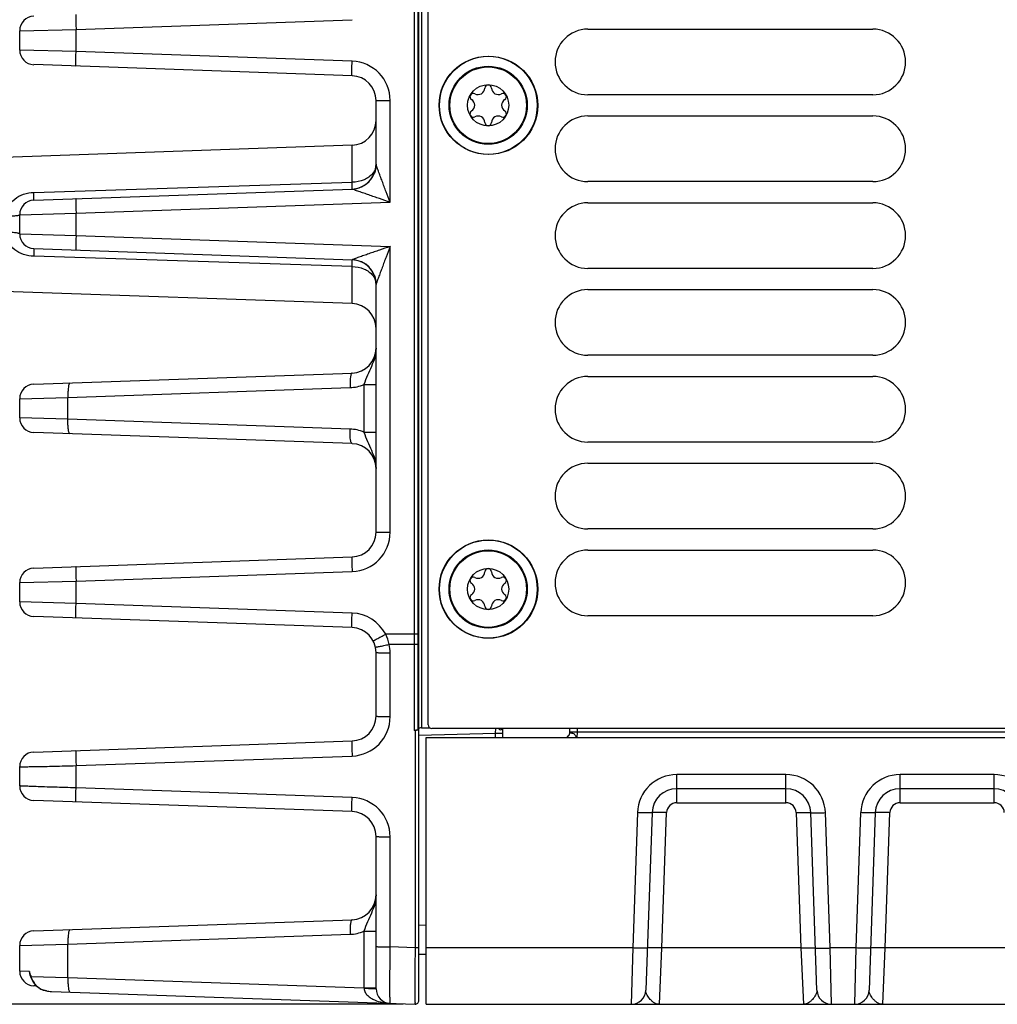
# Model space of a CAD drawing. Header units: inches. Extents: x 0 to 34, y 0 to 22.
# Tile 79 of 145: x 11.3 to 14, y 8.2 to 10.8. Entities that reach past the tile are written whole.
import ezdxf

# ---------------------------------------------------------------- set-up
doc = ezdxf.new("R2010")
doc.units = ezdxf.units.IN
doc.header["$LTSCALE"] = 1.87
doc.header["$MEASUREMENT"] = 0
doc.layers.get('0').update_dxf_attribs({"linetype": 'CONTINUOUS'})
for name, color, linetype in [('02___PRT_ALL_AXES', 7, 'CONTINUOUS'), ('COSMETIC', 7, 'CONTINUOUS'), ('DIMENSIONS', 7, 'CONTINUOUS')]:
    doc.layers.add(name, color=color, linetype=linetype)
doc.styles.get("Standard").update_dxf_attribs({"font": 'txt', "width": 0.8})
doc.dimstyles.new('DIMSTYLE_1', dxfattribs={"dimtxt": 0.125, "dimasz": 0.18, "dimexe": 0.125, "dimexo": 0.0625, "dimgap": 0.0625, "dimtad": 0, "dimtih": 1, "dimtoh": 1, "dimzin": 4, "dimdsep": 46, "dimtxsty": 'STANDARD', "dimblk": '_FILLED', "dimblk1": '_FILLED', "dimblk2": '_FILLED', "dimcen": 0.09, "dimadec": 0, "dimazin": 0, "dimtp": 0.001, "dimtm": 0.001, "dimtfac": 1, "dimtofl": 0, "dimtmove": 0, "dimatfit": 3, "dimldrblk": '_FILLED', "dimfxl": 1, "dimtolj": 1, "dimtzin": 4, "dimarcsym": 0})

# ---------------------------------------------------------------- blocks, each defined once
blk = doc.blocks.new('_FILLED')
at = {"color": 0, "linetype": 'BYBLOCK'}
blk.add_solid([(0, 0), (-1, 0.174), (-1, -0.174)], dxfattribs=at)
blk = doc.blocks.new('*D2')
at = {"layer": 'DIMENSIONS', "color": 2, "linetype": 'CONTINUOUS'}
for p, q in [((12.7059, 12.9534), (25.8588, 12.9534)), ((25.7338, 12.9534), (25.7338, 10.7854)), ((25.7338, 8.1799), (25.7338, 10.5354)), ((24.1637, 8.1799), (25.8588, 8.1799))]:
    blk.add_line(p, q, dxfattribs=at)
at = {"layer": 'DIMENSIONS', "color": 2, "linetype": 'CONTINUOUS', "xscale": 0.18, "yscale": 0.18, "zscale": 0.18}
for p, rotation in [((25.7338, 12.9534), 90), ((25.7338, 8.1799), 270)]:
    blk.add_blockref('_FILLED', p, dxfattribs=dict(at, rotation=rotation))
at = {"layer": 'DIMENSIONS', "color": 2, "linetype": 'CONTINUOUS', "insert": (25.7338, 10.7229), "char_height": 0.125, "width": 1.225, "attachment_point": 2, "line_spacing_factor": 0.9}
blk.add_mtext('4.77{\\Ftxt.shx;\\W1.000000;\\H0.125000; }[121.2]', dxfattribs=at)
blk = doc.blocks.new('*D4')
at = {"layer": 'DIMENSIONS', "color": 2, "linetype": 'CONTINUOUS'}
for p, q in [((12.1689, 12.4784), (10.412, 12.4784)), ((10.537, 12.4784), (10.537, 10.5479)), ((10.537, 8.1799), (10.537, 10.2979)), ((12.3824, 8.1799), (10.412, 8.1799))]:
    blk.add_line(p, q, dxfattribs=at)
at = {"layer": 'DIMENSIONS', "color": 2, "linetype": 'CONTINUOUS', "xscale": 0.18, "yscale": 0.18, "zscale": 0.18}
for p, rotation in [((10.537, 12.4784), 90), ((10.537, 8.1799), 270)]:
    blk.add_blockref('_FILLED', p, dxfattribs=dict(at, rotation=rotation))
at = {"layer": 'DIMENSIONS', "color": 2, "linetype": 'CONTINUOUS', "insert": (10.537, 10.4854), "char_height": 0.125, "width": 1.225, "attachment_point": 2, "line_spacing_factor": 0.9}
blk.add_mtext('4.30{\\Ftxt.shx;\\W1.000000;\\H0.125000; }[109.2]', dxfattribs=at)

msp = doc.modelspace()

# ---------------------------------------------------------------- linework, layer by layer
at = {"color": 7, "linetype": 'CONTINUOUS'}
for p, q in [((12.45, 8.9335), (12.45, 12.3865)), ((12.4119, 12.0035), (12.4119, 9.1779)), ((12.4221, 12.0027), (12.4221, 9.1779)), ((12.4238, 11.5401), (12.4238, 8.9244)), ((12.4317, 11.5401), (12.4317, 8.9253)), ((11.501, 10.8091), (12.2451, 10.8351)), ((11.349, 10.8052), (11.501, 10.8091)), ((11.501, 10.7493), (11.501, 10.8091)), ((11.349, 10.7532), (11.349, 10.8052)), ((11.501, 10.7493), (11.349, 10.7532)), ((12.2451, 10.7233), (11.501, 10.7493)), ((12.2451, 10.6839), (11.387, 10.7139)), ((12.3096, 10.4452), (12.3096, 10.617)), ((12.3096, 10.617), (12.3476, 10.617)), ((12.3476, 10.3426), (12.3476, 10.617)), ((12.2451, 10.4966), (11.306, 10.4638)), ((12.2451, 10.3968), (12.2451, 10.4966)), ((12.3096, 10.4452), (12.3096, 10.4452)), ((11.387, 10.3693), (12.2451, 10.3968)), ((11.387, 10.3484), (12.2451, 10.3784)), ((11.501, 10.3131), (12.3476, 10.3426)), ((11.349, 10.3091), (11.501, 10.3131)), ((11.349, 10.2572), (11.349, 10.3091)), ((11.501, 10.2532), (11.501, 10.3131)), ((11.349, 10.2572), (11.501, 10.2532)), ((11.501, 10.2532), (12.3476, 10.2236)), ((12.3476, 9.4532), (12.3476, 10.2236)), ((11.387, 10.2178), (12.2451, 10.1879)), ((12.2451, 10.1695), (11.387, 10.197)), ((12.2451, 10.0697), (12.2451, 10.1695)), ((12.3096, 9.4532), (12.3096, 10.121)), ((12.2451, 10.0697), (11.306, 10.1025)), ((11.387, 9.8524), (12.2451, 9.8823)), ((12.2771, 9.8513), (12.2771, 9.7229)), ((12.2771, 9.8512), (12.3096, 9.8512)), ((11.4792, 9.8164), (12.2396, 9.843)), ((11.349, 9.813), (11.4792, 9.8164)), ((11.349, 9.7611), (11.349, 9.813)), ((11.4792, 9.7577), (11.4792, 9.8164)), ((11.4792, 9.7577), (11.349, 9.7611)), ((12.2396, 9.7311), (11.4792, 9.7577)), ((12.2451, 9.6918), (11.387, 9.7218)), ((12.2771, 9.7229), (12.3096, 9.7229)), ((12.3096, 9.4532), (12.3476, 9.4532)), ((11.387, 9.3563), (12.2451, 9.3863)), ((11.501, 9.3209), (12.2451, 9.3469)), ((11.349, 9.317), (11.501, 9.3209)), ((11.501, 9.2611), (11.501, 9.3209)), ((11.349, 9.265), (11.349, 9.317)), ((11.501, 9.2611), (11.349, 9.265)), ((12.2451, 9.2351), (11.501, 9.2611)), ((12.2451, 9.1957), (11.387, 9.2257)), ((12.4221, 9.1779), (12.3356, 9.178)), ((12.4119, 9.1779), (12.412, 9.1505)), ((12.4221, 9.1779), (12.4221, 9.1508)), ((12.412, 9.1505), (12.3451, 9.1505)), ((12.412, 9.1505), (12.4122, 8.9187)), ((12.4221, 9.1508), (12.4224, 8.9195)), ((12.3096, 8.9571), (12.3096, 9.1289)), ((12.3476, 8.9557), (12.3476, 9.1275)), ((12.4226, 8.9202), (12.4233, 8.9226)), ((12.4233, 8.9227), (12.4248, 8.9227)), ((12.4237, 8.9234), (12.4238, 8.9242)), ((12.424, 8.9245), (12.4238, 8.9244)), ((12.4238, 8.9244), (12.4238, 8.9242)), ((12.4248, 8.1901), (12.4248, 8.9227)), ((12.4317, 8.9253), (12.4538, 8.9259)), ((15.27, 8.9235), (12.46, 8.9235)), ((12.632, 8.9109), (12.6322, 8.9236)), ((12.6512, 8.8992), (12.6512, 8.9235)), ((12.8316, 8.9112), (12.8318, 8.9235)), ((12.8515, 8.9235), (12.8513, 8.9137)), ((12.4146, 8.9187), (12.4122, 8.9187)), ((12.4146, 8.9187), (12.4146, 8.3322)), ((12.4248, 8.9054), (12.632, 8.9109)), ((12.4449, 8.1799), (12.4449, 8.8992)), ((12.4449, 8.8992), (24.2228, 8.8992)), ((12.632, 8.8992), (12.632, 8.9109)), ((12.632, 8.9109), (12.6512, 8.9109)), ((12.8316, 8.9123), (12.8317, 8.9126)), ((12.8318, 8.9138), (12.8317, 8.9137)), ((12.8317, 8.9126), (12.8319, 8.9132)), ((12.8513, 8.9137), (12.8507, 8.8992)), ((14.9378, 8.9137), (12.8513, 8.9137)), ((11.387, 8.8602), (12.2451, 8.8902)), ((11.501, 8.8235), (12.2451, 8.8495)), ((11.349, 8.769), (11.349, 8.8209)), ((11.501, 8.7636), (11.501, 8.8235)), ((13.1204, 8.7234), (13.1204, 8.7994)), ((13.4145, 8.7994), (13.1204, 8.7994)), ((13.4145, 8.7234), (13.4145, 8.7994)), ((13.7222, 8.7234), (13.7222, 8.7994)), ((13.9755, 8.7994), (13.7222, 8.7994)), ((13.9755, 8.7234), (13.9755, 8.7994)), ((12.2451, 8.7376), (11.501, 8.7636)), ((13.4145, 8.7614), (13.1204, 8.7614)), ((13.9755, 8.7614), (13.7222, 8.7614)), ((12.2451, 8.6997), (11.387, 8.7296)), ((13.1204, 8.7234), (13.4145, 8.7234)), ((13.7222, 8.7234), (13.9755, 8.7234)), ((13.0142, 8.6968), (13.0014, 8.3319)), ((13.0535, 8.6968), (13.0368, 8.2179)), ((13.0801, 8.3319), (13.0929, 8.6968)), ((13.442, 8.6968), (13.4548, 8.3319)), ((13.4981, 8.2179), (13.4814, 8.6968)), ((13.5335, 8.3319), (13.5207, 8.6968)), ((13.6159, 8.6968), (13.6032, 8.3319)), ((13.6553, 8.6968), (13.6386, 8.2179)), ((13.6819, 8.3319), (13.6946, 8.6968)), ((12.3096, 8.222), (12.3096, 8.6328)), ((12.3476, 8.3345), (12.3476, 8.6314)), ((11.387, 8.3781), (12.2451, 8.4081)), ((12.4248, 8.3936), (12.4449, 8.3941)), ((11.4792, 8.3422), (12.2396, 8.3687)), ((12.2771, 8.377), (12.2771, 8.2242)), ((12.2771, 8.377), (12.3096, 8.377)), ((11.349, 8.3388), (11.4792, 8.3422)), ((11.349, 8.2693), (11.349, 8.3388)), ((11.4792, 8.2521), (11.4792, 8.3422)), ((12.4146, 8.3322), (12.3476, 8.3345)), ((12.4248, 8.3149), (12.4449, 8.3154)), ((13.0014, 8.3319), (12.4449, 8.3319)), ((13.0014, 8.3319), (12.9974, 8.1799)), ((13.0735, 8.1799), (13.0801, 8.3319)), ((13.4548, 8.3319), (13.0801, 8.3319)), ((13.4548, 8.3319), (13.4614, 8.1799)), ((13.6032, 8.3319), (13.5335, 8.3319)), ((13.5375, 8.1799), (13.5335, 8.3319)), ((13.6032, 8.3319), (13.5992, 8.1799)), ((13.6753, 8.1799), (13.6819, 8.3319)), ((14.0158, 8.3319), (13.6819, 8.3319)), ((11.375, 8.2686), (11.349, 8.2693)), ((11.3781, 8.2585), (11.3764, 8.2636)), ((11.3775, 8.2577), (11.3783, 8.2554)), ((11.3775, 8.2577), (11.3775, 8.2577)), ((11.3783, 8.2554), (11.379, 8.2534)), ((11.3793, 8.2554), (11.379, 8.256)), ((11.379, 8.2534), (11.3791, 8.2542)), ((11.379, 8.2534), (11.3808, 8.2488)), ((11.3791, 8.2542), (11.3795, 8.2547)), ((11.3795, 8.2547), (11.3793, 8.2554)), ((11.3795, 8.2547), (11.4792, 8.2521)), ((11.4792, 8.2521), (12.2771, 8.2242)), ((11.3937, 8.2297), (11.387, 8.2299)), ((11.3928, 8.2305), (11.3958, 8.2277)), ((11.3938, 8.2297), (11.3958, 8.2277)), ((11.3958, 8.2277), (11.3962, 8.2281)), ((11.3958, 8.2277), (11.3992, 8.2251)), ((11.412, 8.2185), (11.4272, 8.215)), ((11.4272, 8.215), (11.4343, 8.2145)), ((11.4343, 8.2145), (12.4146, 8.1803)), ((12.2771, 8.2242), (12.3096, 8.2242)), ((12.4449, 8.1799), (14.3256, 8.1799))]:
    msp.add_line(p, q, dxfattribs=at)
for points in [[(12.8316, 8.9123), (12.8315, 8.9104), (12.8294, 8.9051), (12.825, 8.901)], [(11.3808, 8.2488), (11.3854, 8.2398), (11.3928, 8.2305)], [(11.3958, 8.2277), (11.3992, 8.2251), (11.412, 8.2185)]]:
    msp.add_lwpolyline(points, dxfattribs=at)
for centre, radius in [((12.613, 10.604), 0.1325), ((12.6118, 10.6043), 0.1053), ((12.6118, 10.6043), 0.1033), ((12.6118, 10.6043), 0.0555), ((12.613, 9.2995), 0.1325), ((12.6118, 9.2998), 0.1053), ((12.6118, 9.2998), 0.1033), ((12.6118, 9.2998), 0.0555)]:
    msp.add_circle(centre, radius, dxfattribs=at)
for centre, radius, start, end in [((11.3884, 10.8052), 0.0394, 92.0019, 180.0001), ((11.3884, 10.7532), 0.0394, 180, 268), ((12.2413, 10.617), 0.1063, 0.0015, 87.9985), ((12.2427, 10.617), 0.0669, 0.0013, 88.0004), ((12.5847, 10.6513), 0.0181, 241.6303, 358.3697), ((12.6118, 10.6505), 0.00906, 1.6303, 178.3697), ((12.639, 10.6513), 0.0181, 181.6303, 298.3697), ((12.5718, 10.6274), 0.00906, 61.6303, 238.3697), ((12.6519, 10.6274), 0.00906, 301.6303, 118.3697), ((12.5575, 10.6043), 0.0181, 301.6303, 58.3697), ((12.6661, 10.6043), 0.0181, 121.6303, 238.3697), ((12.5718, 10.5812), 0.00906, 121.6303, 298.3697), ((12.5847, 10.5573), 0.0181, 1.6303, 118.3697), ((12.639, 10.5573), 0.0181, 61.6303, 178.3697), ((12.6519, 10.5812), 0.00906, 241.6303, 58.3697), ((12.2427, 10.5635), 0.0669, 272, 360), ((12.6118, 10.558), 0.00906, 181.6303, 358.3697), ((12.2427, 10.4453), 0.0669, 272, 360), ((12.2427, 10.4453), 0.0669, 272.0564, 338.6325), ((11.3884, 10.3091), 0.0394, 92.0019, 180.0001), ((11.3884, 10.2572), 0.0394, 180.0152, 267.9867), ((12.2427, 10.121), 0.0669, 360, 88), ((12.2427, 10.121), 0.0669, 20.9126, 87.9437), ((12.2427, 10.0028), 0.0669, 0, 88), ((12.2427, 9.9492), 0.0669, 271.9976, 359.999), ((11.3884, 9.813), 0.0394, 92, 180), ((11.3884, 9.7611), 0.0394, 180, 268), ((12.2427, 9.6249), 0.0669, 0.0039, 88.0024), ((12.2413, 9.4532), 0.1063, 272.0015, 359.9985), ((12.2427, 9.4532), 0.0669, 271.9996, 359.9987), ((11.3884, 9.317), 0.0394, 92, 180), ((12.5847, 9.3468), 0.0181, 241.6303, 358.3697), ((12.6118, 9.346), 0.00906, 1.6303, 178.3697), ((12.639, 9.3468), 0.0181, 181.6303, 298.3697), ((12.5718, 9.3229), 0.00906, 61.6303, 238.3697), ((12.6519, 9.3229), 0.00906, 301.6303, 118.3697), ((12.5575, 9.2998), 0.0181, 301.6303, 58.3697), ((12.6661, 9.2998), 0.0181, 121.6303, 238.3697), ((12.5718, 9.2767), 0.00906, 121.6303, 298.3697), ((12.5847, 9.2528), 0.0181, 1.6303, 118.3697), ((12.639, 9.2528), 0.0181, 61.6303, 178.3697), ((12.6519, 9.2767), 0.00906, 241.6303, 58.3697), ((11.3884, 9.265), 0.0394, 179.9999, 267.9981), ((12.6118, 9.2535), 0.00906, 181.6303, 358.3697), ((12.2413, 9.1288), 0.1063, 27.5153, 87.9959), ((12.2427, 9.1289), 0.0669, 0.0015, 88.0012), ((12.2316, 9.1266), 0.116, 11.8987, 26.2751), ((12.241, 9.1274), 0.1066, 0.0176, 12.4942), ((12.2427, 8.9571), 0.0669, 271.9996, 359.9987), ((12.2413, 8.9557), 0.1063, 272.0014, 359.9986), ((12.4538, 8.9209), 0.0303, 175.3363, 176.485), ((12.46, 8.9335), 0.01, 180, 270), ((12.8184, 8.9126), 0.0134, 297.8302, 307.6488), ((12.8182, 8.9129), 0.0137, 307.7094, 326.3695), ((11.3884, 8.8209), 0.0394, 92.0019, 180.0001), ((13.1204, 8.6931), 0.1063, 90.0032, 177.9968), ((13.4145, 8.6931), 0.1063, 2.0032, 89.9968), ((13.7222, 8.6931), 0.1063, 90.0032, 177.9968), ((13.9755, 8.6931), 0.1063, 2.0032, 89.9968), ((11.3884, 8.769), 0.0394, 180, 268), ((12.2413, 8.6314), 0.1063, 0.0015, 87.9985), ((13.1204, 8.6945), 0.0669, 89.9966, 177.9969), ((13.4145, 8.6945), 0.0669, 1.9968, 89.997), ((13.7222, 8.6945), 0.0669, 89.9966, 177.9969), ((13.9755, 8.6945), 0.0669, 2.0043, 90.0034), ((13.1204, 8.6959), 0.0276, 90.0137, 177.9863), ((13.4145, 8.6959), 0.0276, 2.0137, 89.9863), ((13.7222, 8.6959), 0.0276, 90.0137, 177.9863), ((13.9755, 8.6959), 0.0276, 2.0137, 89.9863), ((12.2427, 8.6328), 0.0669, 0.0013, 88.0004), ((12.2427, 8.475), 0.0669, 271.997, 360), ((11.3884, 8.3388), 0.0394, 92, 180), ((11.3884, 8.2693), 0.0394, 180, 268), ((11.4789, 8.2959), 0.1075, 194.713, 197.4988), ((11.7406, 8.3869), 0.3845, 199.4934, 199.8911), ((11.4106, 8.2695), 0.0358, 203.3634, 209.3311), ((11.4838, 8.2886), 0.1096, 198.0038, 198.5509), ((11.4346, 8.2703), 0.0571, 208.7365, 220.5229), ((11.4326, 8.2686), 0.0545, 220.5738, 228.0454), ((11.43, 8.2676), 0.0522, 239.0603, 246.6552), ((11.4321, 8.2725), 0.0574, 246.6193, 251.2744), ((11.4358, 8.2864), 0.0718, 258.4189, 262.4255), ((11.4364, 8.2908), 0.0763, 262.3984, 263.5578), ((11.4371, 8.2968), 0.0824, 263.6023, 268.0456), ((12.0468, 8.2165), 0.2304, 1.6509, 1.9338), ((12.349, 8.222), 0.0394, 180.0019, 268), ((12.9974, 8.2193), 0.0394, 270, 358), ((13.5375, 8.2193), 0.0394, 181.9998, 270.0001), ((13.5992, 8.2193), 0.0394, 270, 358), ((12.415, 8.1901), 0.00984, 268.0003, 359.9903)]:
    msp.add_arc(centre, radius, start, end, dxfattribs=at)
for points, knots in [([(11.501, 10.8485), (11.5009, 10.8485), (11.5008, 10.8481), (11.5007, 10.8476), (11.5006, 10.8466), (11.5005, 10.8447), (11.5005, 10.8414), (11.5004, 10.8366), (11.5005, 10.8307), (11.5006, 10.8214), (11.5008, 10.8141), (11.501, 10.8091)], [0, 0, 0, 0, 0.005911, 0.020689, 0.044676, 0.077779, 0.170232, 0.29432, 0.445489, 0.618082, 1, 1, 1, 1]), ([(11.501, 10.7099), (11.5009, 10.7099), (11.5008, 10.7103), (11.5007, 10.7108), (11.5006, 10.7118), (11.5005, 10.7137), (11.5005, 10.717), (11.5004, 10.7218), (11.5005, 10.7277), (11.5006, 10.737), (11.5008, 10.7442), (11.501, 10.7493)], [0, 0, 0, 0, 0.005911, 0.020689, 0.044676, 0.077779, 0.170232, 0.29432, 0.445489, 0.618082, 1, 1, 1, 1]), ([(12.2451, 10.6839), (12.245, 10.6839), (12.2449, 10.6843), (12.2448, 10.6848), (12.2447, 10.6858), (12.2446, 10.6877), (12.2445, 10.691), (12.2445, 10.6958), (12.2445, 10.7017), (12.2447, 10.711), (12.2449, 10.7183), (12.2451, 10.7233)], [0, 0, 0, 0, 0.005911, 0.020689, 0.044676, 0.077779, 0.170232, 0.29432, 0.445489, 0.618082, 1, 1, 1, 1]), ([(12.3476, 10.3426), (12.344, 10.3521), (12.3386, 10.3664), (12.3314, 10.3853), (12.3262, 10.3993), (12.3219, 10.4108), (12.3185, 10.4198), (12.3162, 10.4262), (12.314, 10.4324), (12.3122, 10.4372), (12.3111, 10.4406), (12.3104, 10.4427), (12.3099, 10.4442), (12.3096, 10.445), (12.3096, 10.4452)], [0, 0, 0, 0, 0.279271, 0.417765, 0.554669, 0.688774, 0.754064, 0.817437, 0.877774, 0.93282, 0.956955, 0.977425, 0.992489, 1, 1, 1, 1]), ([(12.3009, 10.4208), (12.2949, 10.4132), (12.277, 10.401), (12.2561, 10.3971), (12.2451, 10.3968)], [0, 0, 0, 0, 0.467181, 1, 1, 1, 1]), ([(12.3074, 10.4326), (12.3071, 10.4315), (12.3054, 10.4274), (12.303, 10.4235), (12.3009, 10.4208)], [0, 0, 0, 0, 0.244996, 1, 1, 1, 1]), ([(12.2451, 10.3784), (12.2452, 10.3784), (12.2451, 10.379), (12.2453, 10.3798), (12.2452, 10.3814), (12.2453, 10.3835), (12.2452, 10.3862), (12.2452, 10.3906), (12.2451, 10.3942), (12.2451, 10.3968)], [0, 0, 0, 0, 0.017841, 0.06874, 0.152326, 0.267454, 0.412298, 0.584871, 1, 1, 1, 1]), ([(11.311, 10.3045), (11.311, 10.3135), (11.316, 10.3319), (11.3346, 10.3528), (11.3593, 10.3657), (11.3778, 10.369), (11.387, 10.3693)], [0, 0, 0, 0, 0.248904, 0.496098, 0.746237, 1, 1, 1, 1]), ([(11.387, 10.3484), (11.3871, 10.3484), (11.3871, 10.3492), (11.3873, 10.35), (11.3872, 10.3519), (11.3873, 10.3542), (11.3872, 10.3573), (11.3872, 10.3624), (11.3871, 10.3664), (11.387, 10.3693)], [0, 0, 0, 0, 0.018079, 0.069585, 0.15402, 0.270051, 0.415558, 0.588236, 1, 1, 1, 1]), ([(12.2451, 10.3784), (12.2451, 10.3784), (12.2451, 10.3784), (12.2451, 10.3784), (12.2451, 10.3784)], [0, 0, 0, 0, 0.514291, 1, 1, 1, 1]), ([(12.3476, 10.3426), (12.338, 10.3459), (12.3237, 10.3509), (12.3046, 10.3575), (12.2905, 10.3624), (12.2769, 10.3671), (12.2658, 10.371), (12.2575, 10.3739), (12.2521, 10.3758), (12.2481, 10.3773), (12.2458, 10.378), (12.2451, 10.3784)], [0, 0, 0, 0, 0.281032, 0.420163, 0.557507, 0.691803, 0.820302, 0.880358, 0.934914, 0.978716, 1, 1, 1, 1]), ([(11.501, 10.3524), (11.5009, 10.3524), (11.5008, 10.3521), (11.5007, 10.3516), (11.5006, 10.3506), (11.5005, 10.3486), (11.5005, 10.3453), (11.5004, 10.3405), (11.5005, 10.3346), (11.5006, 10.3254), (11.5008, 10.3181), (11.501, 10.3131)], [0, 0, 0, 0, 0.005911, 0.020689, 0.044676, 0.077779, 0.170232, 0.29432, 0.445489, 0.618082, 1, 1, 1, 1]), ([(11.349, 10.3091), (11.349, 10.3087), (11.3479, 10.3079), (11.3458, 10.3072), (11.3423, 10.3064), (11.3355, 10.3055), (11.3249, 10.3047), (11.3159, 10.3045), (11.311, 10.3045)], [0, 0, 0, 0, 0.029497, 0.088976, 0.181222, 0.303662, 0.622222, 1, 1, 1, 1]), ([(11.387, 10.197), (11.3778, 10.1972), (11.3593, 10.2005), (11.3346, 10.2135), (11.316, 10.2344), (11.311, 10.2527), (11.311, 10.2618)], [0, 0, 0, 0, 0.253754, 0.503876, 0.751085, 1, 1, 1, 1]), ([(11.349, 10.2572), (11.349, 10.2576), (11.3479, 10.2584), (11.3458, 10.259), (11.3423, 10.2598), (11.3355, 10.2608), (11.3249, 10.2616), (11.3159, 10.2618), (11.311, 10.2618)], [0, 0, 0, 0, 0.029496, 0.088974, 0.181221, 0.303661, 0.622221, 1, 1, 1, 1]), ([(11.501, 10.2532), (11.5008, 10.2482), (11.5006, 10.2409), (11.5005, 10.2316), (11.5004, 10.2257), (11.5005, 10.2209), (11.5005, 10.2176), (11.5006, 10.2157), (11.5007, 10.2147), (11.5008, 10.2142), (11.5009, 10.2139), (11.501, 10.2138)], [0, 0, 0, 0, 0.381918, 0.554511, 0.70568, 0.829768, 0.922221, 0.955324, 0.979311, 0.994089, 1, 1, 1, 1]), ([(12.3476, 10.2236), (12.338, 10.2203), (12.3237, 10.2154), (12.3046, 10.2088), (12.2905, 10.2039), (12.2769, 10.1991), (12.2658, 10.1953), (12.2575, 10.1924), (12.2521, 10.1905), (12.2481, 10.1889), (12.2458, 10.1883), (12.2451, 10.1879)], [0, 0, 0, 0, 0.281035, 0.420168, 0.557512, 0.691806, 0.8203, 0.880352, 0.934905, 0.978711, 1, 1, 1, 1]), ([(12.3476, 10.2236), (12.344, 10.2141), (12.3386, 10.1999), (12.3314, 10.181), (12.3262, 10.167), (12.3219, 10.1555), (12.3185, 10.1465), (12.3162, 10.14), (12.314, 10.1339), (12.3122, 10.1291), (12.3111, 10.1257), (12.3104, 10.1236), (12.3099, 10.1221), (12.3096, 10.1213), (12.3096, 10.121)], [0, 0, 0, 0, 0.279275, 0.417772, 0.554677, 0.688781, 0.754071, 0.817441, 0.877774, 0.932815, 0.956951, 0.977429, 0.992501, 1, 1, 1, 1]), ([(11.387, 10.2178), (11.3871, 10.2178), (11.3871, 10.2171), (11.3873, 10.2163), (11.3872, 10.2144), (11.3873, 10.212), (11.3872, 10.209), (11.3872, 10.2039), (11.3871, 10.1998), (11.387, 10.197)], [0, 0, 0, 0, 0.018085, 0.069598, 0.154039, 0.270074, 0.415582, 0.588257, 1, 1, 1, 1]), ([(12.2451, 10.1879), (12.2451, 10.1879), (12.2451, 10.1879), (12.2451, 10.1879), (12.2451, 10.1879)], [0, 0, 0, 0, 0.513597, 1, 1, 1, 1]), ([(12.2451, 10.1695), (12.2451, 10.172), (12.2452, 10.1756), (12.2452, 10.1801), (12.2453, 10.1828), (12.2452, 10.1848), (12.2453, 10.1865), (12.2451, 10.1872), (12.2452, 10.1879), (12.2451, 10.1879)], [0, 0, 0, 0, 0.41513, 0.587704, 0.732548, 0.847677, 0.931266, 0.982168, 1, 1, 1, 1]), ([(12.2451, 10.1695), (12.2561, 10.1692), (12.277, 10.1653), (12.2949, 10.1531), (12.3009, 10.1454)], [0, 0, 0, 0, 0.532823, 1, 1, 1, 1]), ([(12.3009, 10.1454), (12.3016, 10.1445), (12.3042, 10.1409), (12.3063, 10.1369), (12.3074, 10.1337)], [0, 0, 0, 0, 0.256387, 1, 1, 1, 1]), ([(12.3096, 9.9492), (12.3096, 9.9407), (12.307, 9.9236), (12.2972, 9.8997), (12.2858, 9.8763), (12.2797, 9.8598), (12.2771, 9.8513)], [0, 0, 0, 0, 0.245873, 0.492876, 0.742404, 1, 1, 1, 1]), ([(12.2451, 9.8823), (12.2445, 9.8823), (12.2434, 9.8813), (12.2417, 9.8774), (12.2403, 9.8694), (12.2394, 9.8573), (12.2394, 9.848), (12.2396, 9.843)], [0, 0, 0, 0, 0.037517, 0.10062, 0.316173, 0.630711, 1, 1, 1, 1]), ([(11.4846, 9.8558), (11.4841, 9.8558), (11.4829, 9.8548), (11.4813, 9.8508), (11.4798, 9.8428), (11.479, 9.8307), (11.479, 9.8214), (11.4792, 9.8164)], [0, 0, 0, 0, 0.037517, 0.10062, 0.316173, 0.630711, 1, 1, 1, 1]), ([(11.4846, 9.7184), (11.4841, 9.7184), (11.4829, 9.7194), (11.4813, 9.7233), (11.4798, 9.7313), (11.479, 9.7434), (11.479, 9.7527), (11.4792, 9.7577)], [0, 0, 0, 0, 0.037517, 0.10062, 0.316173, 0.630711, 1, 1, 1, 1]), ([(12.2451, 9.6918), (12.2445, 9.6918), (12.2434, 9.6928), (12.2417, 9.6967), (12.2403, 9.7048), (12.2394, 9.7169), (12.2394, 9.7262), (12.2396, 9.7311)], [0, 0, 0, 0, 0.037517, 0.10062, 0.316173, 0.630711, 1, 1, 1, 1]), ([(12.2771, 9.7229), (12.2797, 9.7143), (12.2858, 9.6978), (12.2972, 9.6744), (12.307, 9.6505), (12.3096, 9.6334), (12.3096, 9.6249)], [0, 0, 0, 0, 0.257592, 0.507122, 0.754131, 1, 1, 1, 1]), ([(12.2451, 9.3863), (12.245, 9.3863), (12.2449, 9.3859), (12.2448, 9.3854), (12.2447, 9.3844), (12.2446, 9.3825), (12.2445, 9.3792), (12.2445, 9.3744), (12.2445, 9.3685), (12.2447, 9.3592), (12.2449, 9.3519), (12.2451, 9.3469)], [0, 0, 0, 0, 0.005911, 0.020689, 0.044676, 0.077779, 0.170232, 0.29432, 0.445489, 0.618082, 1, 1, 1, 1]), ([(11.501, 9.3603), (11.5009, 9.3603), (11.5008, 9.3599), (11.5007, 9.3594), (11.5006, 9.3585), (11.5005, 9.3565), (11.5005, 9.3532), (11.5004, 9.3484), (11.5005, 9.3425), (11.5006, 9.3332), (11.5008, 9.326), (11.501, 9.3209)], [0, 0, 0, 0, 0.005911, 0.020689, 0.044676, 0.077779, 0.170232, 0.29432, 0.445489, 0.618082, 1, 1, 1, 1]), ([(11.501, 9.2217), (11.5009, 9.2217), (11.5008, 9.2221), (11.5007, 9.2226), (11.5006, 9.2236), (11.5005, 9.2255), (11.5005, 9.2288), (11.5004, 9.2336), (11.5005, 9.2395), (11.5006, 9.2488), (11.5008, 9.2561), (11.501, 9.2611)], [0, 0, 0, 0, 0.005911, 0.020689, 0.044676, 0.077779, 0.170232, 0.29432, 0.445489, 0.618082, 1, 1, 1, 1]), ([(12.2451, 9.1957), (12.245, 9.1957), (12.2449, 9.1961), (12.2448, 9.1966), (12.2447, 9.1976), (12.2446, 9.1995), (12.2445, 9.2028), (12.2445, 9.2076), (12.2445, 9.2135), (12.2447, 9.2228), (12.2449, 9.2301), (12.2451, 9.2351)], [0, 0, 0, 0, 0.005911, 0.020689, 0.044676, 0.077779, 0.170232, 0.29432, 0.445489, 0.618082, 1, 1, 1, 1]), ([(12.3021, 9.1598), (12.302, 9.1598), (12.3024, 9.16), (12.3027, 9.1603), (12.3036, 9.1608), (12.3046, 9.1614), (12.306, 9.1622), (12.3084, 9.1635), (12.312, 9.1655), (12.317, 9.1682), (12.3228, 9.1712), (12.3291, 9.1745), (12.3334, 9.1768), (12.3356, 9.178)], [0, 0, 0, 0, 0.005062, 0.019447, 0.043118, 0.075919, 0.117628, 0.167788, 0.291399, 0.442359, 0.615216, 0.803783, 1, 1, 1, 1]), ([(12.3081, 9.1433), (12.3081, 9.1433), (12.3084, 9.1433), (12.3089, 9.1433), (12.3098, 9.1434), (12.3116, 9.1437), (12.3147, 9.1442), (12.3193, 9.1451), (12.3248, 9.1462), (12.3335, 9.148), (12.3404, 9.1495), (12.3451, 9.1505)], [0, 0, 0, 0, 0.00546, 0.019942, 0.043616, 0.076365, 0.168016, 0.291346, 0.442047, 0.61476, 1, 1, 1, 1]), ([(12.4221, 9.1508), (12.4221, 9.1507), (12.4218, 9.1507), (12.4212, 9.1506), (12.4202, 9.1506), (12.4184, 9.1505), (12.4156, 9.1505), (12.4132, 9.1505), (12.412, 9.1505)], [0, 0, 0, 0, 0.024762, 0.085338, 0.179811, 0.304901, 0.626852, 1, 1, 1, 1]), ([(12.3096, 9.1289), (12.3096, 9.1288), (12.31, 9.1287), (12.3105, 9.1286), (12.3114, 9.1284), (12.3132, 9.1283), (12.3164, 9.1281), (12.321, 9.1279), (12.3267, 9.1277), (12.3357, 9.1275), (12.3428, 9.1275), (12.3476, 9.1275)], [0, 0, 0, 0, 0.0059, 0.020562, 0.044353, 0.077191, 0.168972, 0.292367, 0.443046, 0.615612, 1, 1, 1, 1]), ([(12.3096, 8.9571), (12.3096, 8.957), (12.31, 8.9569), (12.3105, 8.9568), (12.3114, 8.9567), (12.3132, 8.9565), (12.3164, 8.9563), (12.321, 8.9561), (12.3267, 8.956), (12.3357, 8.9558), (12.3428, 8.9557), (12.3476, 8.9557)], [0, 0, 0, 0, 0.0059, 0.020562, 0.044353, 0.077191, 0.168972, 0.292367, 0.443046, 0.615612, 1, 1, 1, 1]), ([(12.4317, 8.9253), (12.43, 8.9253), (12.4278, 8.9252), (12.4252, 8.9248), (12.4243, 8.9247), (12.424, 8.9245)], [0, 0, 0, 0, 0.645101, 0.872493, 1, 1, 1, 1]), ([(12.64, 8.9234), (12.6415, 8.9219), (12.6442, 8.9198), (12.6483, 8.9209), (12.6495, 8.9226), (12.65, 8.9235)], [0, 0, 0, 0, 0.515133, 0.748934, 1, 1, 1, 1]), ([(12.4248, 8.9195), (12.4248, 8.9195), (12.4244, 8.9193), (12.4239, 8.9192), (12.4228, 8.919), (12.4209, 8.9188), (12.4179, 8.9187), (12.4154, 8.9187), (12.4141, 8.9187)], [0, 0, 0, 0, 0.025461, 0.085129, 0.179593, 0.305225, 0.628415, 1, 1, 1, 1]), ([(12.4213, 8.9192), (12.4208, 8.9191), (12.4184, 8.9188), (12.4161, 8.9187), (12.4141, 8.9187)], [0, 0, 0, 0, 0.183874, 1, 1, 1, 1]), ([(12.8513, 8.9137), (12.847, 8.9138), (12.8405, 8.9137), (12.834, 8.914), (12.8318, 8.9138)], [0, 0, 0, 0, 0.664697, 1, 1, 1, 1]), ([(12.8319, 8.9132), (12.8324, 8.9131), (12.8336, 8.9122), (12.8362, 8.9118), (12.8397, 8.9111), (12.8434, 8.9091), (12.8463, 8.906), (12.848, 8.9027), (12.8491, 8.9004), (12.8503, 8.8992), (12.8507, 8.8992)], [0, 0, 0, 0, 0.063247, 0.172001, 0.321044, 0.496012, 0.674351, 0.830299, 0.940532, 1, 1, 1, 1]), ([(12.2451, 8.8902), (12.245, 8.8902), (12.2449, 8.8898), (12.2448, 8.8893), (12.2447, 8.8883), (12.2446, 8.8863), (12.2445, 8.8828), (12.2444, 8.8778), (12.2445, 8.8717), (12.2446, 8.8621), (12.2449, 8.8546), (12.2451, 8.8495)], [0, 0, 0, 0, 0.005994, 0.020923, 0.045134, 0.078527, 0.171697, 0.29651, 0.44818, 0.620775, 1, 1, 1, 1]), ([(11.501, 8.8642), (11.5009, 8.8642), (11.5008, 8.8639), (11.5007, 8.8633), (11.5006, 8.8623), (11.5005, 8.8603), (11.5004, 8.8568), (11.5004, 8.8518), (11.5004, 8.8457), (11.5006, 8.8362), (11.5008, 8.8287), (11.501, 8.8235)], [0, 0, 0, 0, 0.005994, 0.020923, 0.045134, 0.078527, 0.171697, 0.296511, 0.44818, 0.620775, 1, 1, 1, 1]), ([(11.349, 8.8209), (11.349, 8.8208), (11.3494, 8.8208), (11.3498, 8.8208), (11.3508, 8.8207), (11.352, 8.8207), (11.3537, 8.8207), (11.3565, 8.8207), (11.3609, 8.8207), (11.3672, 8.8207), (11.3748, 8.8208), (11.3836, 8.8209), (11.3975, 8.8212), (11.4173, 8.8215), (11.4432, 8.8221), (11.4715, 8.8228), (11.491, 8.8232), (11.501, 8.8235)], [0, 0, 0, 0, 0.001265, 0.004862, 0.010819, 0.01913, 0.029786, 0.042763, 0.075537, 0.117153, 0.167232, 0.225301, 0.290843, 0.441847, 0.614678, 0.803063, 1, 1, 1, 1]), ([(11.501, 8.7636), (11.491, 8.7639), (11.4715, 8.7644), (11.4432, 8.7653), (11.4173, 8.7661), (11.3975, 8.7667), (11.3836, 8.7672), (11.3748, 8.7676), (11.3672, 8.7679), (11.3609, 8.7681), (11.3565, 8.7684), (11.3537, 8.7685), (11.352, 8.7686), (11.3508, 8.7687), (11.3498, 8.7688), (11.3494, 8.7689), (11.349, 8.7689), (11.349, 8.769)], [0, 0, 0, 0, 0.196804, 0.385125, 0.557948, 0.708975, 0.774534, 0.832621, 0.882718, 0.924353, 0.957146, 0.970134, 0.980802, 0.989127, 0.9951, 0.998715, 1, 1, 1, 1]), ([(11.501, 8.7257), (11.5009, 8.7257), (11.5008, 8.726), (11.5008, 8.7265), (11.5007, 8.7274), (11.5006, 8.7293), (11.5005, 8.7324), (11.5005, 8.7371), (11.5005, 8.7427), (11.5006, 8.7517), (11.5008, 8.7588), (11.501, 8.7636)], [0, 0, 0, 0, 0.005831, 0.020464, 0.044236, 0.077058, 0.168816, 0.292199, 0.44288, 0.615468, 1, 1, 1, 1]), ([(12.2451, 8.6997), (12.245, 8.6997), (12.2449, 8.7), (12.2448, 8.7005), (12.2447, 8.7014), (12.2446, 8.7033), (12.2445, 8.7064), (12.2445, 8.7111), (12.2446, 8.7167), (12.2447, 8.7257), (12.2449, 8.7328), (12.2451, 8.7376)], [0, 0, 0, 0, 0.005831, 0.020464, 0.044236, 0.077058, 0.168816, 0.292199, 0.44288, 0.615469, 1, 1, 1, 1]), ([(13.0535, 8.6968), (13.0535, 8.6966), (13.052, 8.6966), (13.0502, 8.6963), (13.0464, 8.6963), (13.0416, 8.6962), (13.0357, 8.6963), (13.0265, 8.6964), (13.0192, 8.6967), (13.0142, 8.6968)], [0, 0, 0, 0, 0.020389, 0.077486, 0.169968, 0.294095, 0.445312, 0.617961, 1, 1, 1, 1]), ([(13.0929, 8.6968), (13.0878, 8.697), (13.0806, 8.6972), (13.0713, 8.6974), (13.0654, 8.6974), (13.0607, 8.6973), (13.0568, 8.6974), (13.0551, 8.697), (13.0535, 8.6971), (13.0535, 8.6968)], [0, 0, 0, 0, 0.382039, 0.554688, 0.705905, 0.830032, 0.922514, 0.979611, 1, 1, 1, 1]), ([(13.442, 8.6968), (13.4471, 8.697), (13.4543, 8.6972), (13.4636, 8.6974), (13.4695, 8.6974), (13.4742, 8.6973), (13.4781, 8.6974), (13.4798, 8.697), (13.4814, 8.6971), (13.4814, 8.6968)], [0, 0, 0, 0, 0.382039, 0.554688, 0.705905, 0.830032, 0.922514, 0.979611, 1, 1, 1, 1]), ([(13.4814, 8.6968), (13.4814, 8.6966), (13.4829, 8.6966), (13.4847, 8.6963), (13.4885, 8.6963), (13.4933, 8.6962), (13.4992, 8.6963), (13.5084, 8.6964), (13.5157, 8.6967), (13.5207, 8.6968)], [0, 0, 0, 0, 0.020389, 0.077486, 0.169968, 0.294095, 0.445312, 0.617961, 1, 1, 1, 1]), ([(13.6553, 8.6968), (13.6553, 8.6966), (13.6537, 8.6966), (13.652, 8.6963), (13.6481, 8.6963), (13.6434, 8.6962), (13.6375, 8.6963), (13.6282, 8.6964), (13.621, 8.6967), (13.6159, 8.6968)], [0, 0, 0, 0, 0.020389, 0.077486, 0.169968, 0.294095, 0.445312, 0.617961, 1, 1, 1, 1]), ([(13.6946, 8.6968), (13.6896, 8.697), (13.6823, 8.6972), (13.6731, 8.6974), (13.6672, 8.6974), (13.6624, 8.6973), (13.6586, 8.6974), (13.6568, 8.697), (13.6553, 8.6971), (13.6553, 8.6968)], [0, 0, 0, 0, 0.382039, 0.554688, 0.705905, 0.830032, 0.922514, 0.979611, 1, 1, 1, 1]), ([(12.3096, 8.6328), (12.3096, 8.6327), (12.31, 8.6326), (12.3105, 8.6325), (12.3114, 8.6324), (12.3132, 8.6322), (12.3164, 8.632), (12.321, 8.6318), (12.3267, 8.6316), (12.3357, 8.6315), (12.3428, 8.6314), (12.3476, 8.6314)], [0, 0, 0, 0, 0.0059, 0.020562, 0.044353, 0.077191, 0.168971, 0.292367, 0.443046, 0.615612, 1, 1, 1, 1]), ([(12.3096, 8.475), (12.3096, 8.4664), (12.307, 8.4493), (12.2972, 8.4255), (12.2858, 8.402), (12.2797, 8.3855), (12.2771, 8.377)], [0, 0, 0, 0, 0.245884, 0.492882, 0.742414, 1, 1, 1, 1]), ([(12.2451, 8.4081), (12.2445, 8.408), (12.2434, 8.407), (12.2417, 8.4031), (12.2403, 8.3951), (12.2394, 8.383), (12.2394, 8.3737), (12.2396, 8.3687)], [0, 0, 0, 0, 0.037517, 0.10062, 0.316173, 0.630711, 1, 1, 1, 1]), ([(11.4846, 8.3815), (11.4841, 8.3815), (11.4829, 8.3805), (11.4813, 8.3766), (11.4798, 8.3686), (11.479, 8.3564), (11.479, 8.3472), (11.4792, 8.3422)], [0, 0, 0, 0, 0.037517, 0.10062, 0.316173, 0.630711, 1, 1, 1, 1]), ([(12.3096, 8.3359), (12.3096, 8.3358), (12.31, 8.3357), (12.3105, 8.3356), (12.3114, 8.3355), (12.3132, 8.3353), (12.3164, 8.3351), (12.321, 8.3349), (12.3267, 8.3347), (12.3357, 8.3346), (12.3428, 8.3345), (12.3476, 8.3345)], [0, 0, 0, 0, 0.0059, 0.020562, 0.044353, 0.077191, 0.168972, 0.292367, 0.443046, 0.615612, 1, 1, 1, 1]), ([(12.3476, 8.1826), (12.3476, 8.1826), (12.3476, 8.183), (12.3475, 8.1834), (12.3475, 8.1844), (12.3474, 8.1856), (12.3474, 8.1873), (12.3473, 8.1901), (12.3472, 8.1945), (12.3472, 8.2008), (12.3471, 8.2084), (12.3471, 8.2172), (12.3471, 8.2311), (12.3471, 8.2508), (12.3472, 8.2768), (12.3474, 8.305), (12.3476, 8.3245), (12.3476, 8.3345)], [0, 0, 0, 0, 0.00128, 0.004892, 0.010862, 0.019183, 0.029847, 0.042831, 0.075616, 0.117239, 0.167325, 0.2254, 0.290948, 0.44196, 0.614784, 0.803133, 1, 1, 1, 1]), ([(12.4146, 8.3322), (12.4146, 8.3222), (12.4146, 8.3027), (12.4145, 8.2744), (12.4145, 8.2485), (12.4145, 8.2288), (12.4145, 8.2149), (12.4145, 8.2061), (12.4145, 8.1985), (12.4145, 8.1922), (12.4145, 8.1878), (12.4146, 8.1849), (12.4146, 8.1833), (12.4146, 8.1821), (12.4145, 8.1811), (12.4147, 8.1807), (12.4146, 8.1803), (12.4146, 8.1803)], [0, 0, 0, 0, 0.19691, 0.385306, 0.558175, 0.709221, 0.774779, 0.83286, 0.882944, 0.92456, 0.95733, 0.970304, 0.980955, 0.989261, 0.995211, 0.998793, 1, 1, 1, 1]), ([(12.4248, 8.3325), (12.4248, 8.3324), (12.4244, 8.3325), (12.424, 8.3323), (12.4229, 8.3323), (12.4211, 8.3322), (12.4183, 8.3322), (12.4159, 8.3322), (12.4146, 8.3322)], [0, 0, 0, 0, 0.020688, 0.078324, 0.171247, 0.296171, 0.621199, 1, 1, 1, 1]), ([(13.0408, 8.3319), (13.0408, 8.3316), (13.0392, 8.3317), (13.0375, 8.3314), (13.0336, 8.3314), (13.0289, 8.3313), (13.023, 8.3314), (13.0137, 8.3315), (13.0064, 8.3317), (13.0014, 8.3319)], [0, 0, 0, 0, 0.020389, 0.077485, 0.169968, 0.294094, 0.445312, 0.61796, 1, 1, 1, 1]), ([(13.0801, 8.3319), (13.0751, 8.3321), (13.0678, 8.3323), (13.0586, 8.3324), (13.0526, 8.3325), (13.0479, 8.3324), (13.0441, 8.3325), (13.0423, 8.3321), (13.0408, 8.3322), (13.0408, 8.3319)], [0, 0, 0, 0, 0.382039, 0.554688, 0.705905, 0.830032, 0.922514, 0.979611, 1, 1, 1, 1]), ([(13.4548, 8.3319), (13.4598, 8.3321), (13.4671, 8.3323), (13.4763, 8.3324), (13.4823, 8.3325), (13.487, 8.3324), (13.4908, 8.3325), (13.4926, 8.3321), (13.4941, 8.3322), (13.4941, 8.3319)], [0, 0, 0, 0, 0.382039, 0.554688, 0.705905, 0.830032, 0.922514, 0.979611, 1, 1, 1, 1]), ([(13.4941, 8.3319), (13.4941, 8.3316), (13.4957, 8.3317), (13.4974, 8.3314), (13.5013, 8.3314), (13.506, 8.3313), (13.5119, 8.3314), (13.5212, 8.3315), (13.5285, 8.3317), (13.5335, 8.3319)], [0, 0, 0, 0, 0.020389, 0.077486, 0.169968, 0.294095, 0.445312, 0.617961, 1, 1, 1, 1]), ([(13.6425, 8.3319), (13.6425, 8.3316), (13.641, 8.3317), (13.6393, 8.3314), (13.6354, 8.3314), (13.6307, 8.3313), (13.6248, 8.3314), (13.6155, 8.3315), (13.6082, 8.3317), (13.6032, 8.3319)], [0, 0, 0, 0, 0.020389, 0.077485, 0.169968, 0.294094, 0.445312, 0.61796, 1, 1, 1, 1]), ([(13.6819, 8.3319), (13.6769, 8.3321), (13.6696, 8.3323), (13.6603, 8.3324), (13.6544, 8.3325), (13.6497, 8.3324), (13.6458, 8.3325), (13.6441, 8.3321), (13.6426, 8.3322), (13.6425, 8.3319)], [0, 0, 0, 0, 0.382039, 0.554688, 0.705905, 0.830032, 0.922514, 0.979611, 1, 1, 1, 1]), ([(11.3845, 8.2428), (11.3841, 8.2437), (11.3822, 8.2472), (11.3808, 8.2509), (11.3798, 8.2537)], [0, 0, 0, 0, 0.254821, 1, 1, 1, 1]), ([(11.4792, 8.2521), (11.479, 8.2471), (11.479, 8.2378), (11.4798, 8.2257), (11.4813, 8.2177), (11.4829, 8.2138), (11.4841, 8.2128), (11.4846, 8.2128)], [0, 0, 0, 0, 0.369289, 0.683827, 0.89938, 0.962483, 1, 1, 1, 1]), ([(12.2772, 8.2231), (12.2773, 8.2193), (12.2796, 8.2118), (12.2868, 8.2031), (12.2957, 8.1965), (12.3087, 8.1898), (12.3261, 8.1845), (12.3405, 8.1829), (12.3476, 8.1826)], [0, 0, 0, 0, 0.129629, 0.257024, 0.382613, 0.507093, 0.753973, 1, 1, 1, 1]), ([(12.2772, 8.2231), (12.2813, 8.2231), (12.2888, 8.223), (12.2977, 8.2228), (12.3034, 8.2226), (12.3064, 8.2225), (12.3083, 8.2222), (12.3093, 8.2222), (12.3096, 8.222)], [0, 0, 0, 0, 0.381111, 0.696266, 0.817643, 0.910322, 0.971557, 1, 1, 1, 1]), ([(12.3096, 8.222), (12.3096, 8.222), (12.3096, 8.222), (12.3096, 8.222), (12.3096, 8.222)], [0, 0, 0, 0, 0.608001, 1, 1, 1, 1]), ([(13.0488, 8.1932), (13.0456, 8.1967), (13.0402, 8.2043), (13.0366, 8.2134), (13.0368, 8.2179)], [0, 0, 0, 0, 0.518298, 1, 1, 1, 1]), ([(13.4981, 8.2179), (13.4983, 8.2134), (13.4947, 8.2042), (13.4892, 8.1966), (13.486, 8.1931)], [0, 0, 0, 0, 0.481736, 1, 1, 1, 1]), ([(13.6506, 8.1932), (13.6474, 8.1967), (13.6419, 8.2043), (13.6384, 8.2134), (13.6386, 8.2179)], [0, 0, 0, 0, 0.518298, 1, 1, 1, 1]), ([(13.0735, 8.1799), (13.0719, 8.1799), (13.065, 8.1806), (13.0588, 8.1842), (13.0547, 8.1875)], [0, 0, 0, 0, 0.236001, 1, 1, 1, 1]), ([(13.4802, 8.1875), (13.4787, 8.1863), (13.4732, 8.1823), (13.4664, 8.1799), (13.4614, 8.1799)], [0, 0, 0, 0, 0.272396, 1, 1, 1, 1]), ([(13.6753, 8.1799), (13.6736, 8.1799), (13.6668, 8.1806), (13.6605, 8.1842), (13.6565, 8.1875)], [0, 0, 0, 0, 0.236001, 1, 1, 1, 1])]:
    msp.add_open_spline(points, degree=3, knots=knots, dxfattribs=at)
for points in [[(12.3096, 10.4452), (12.3096, 10.437), (12.3081, 10.4286), (12.3051, 10.4209)], [(12.3096, 10.4453), (12.3096, 10.441), (12.3089, 10.4366), (12.3074, 10.4326)], [(12.3053, 10.1449), (12.3081, 10.1373), (12.3096, 10.1291), (12.3096, 10.121)], [(12.3074, 10.1337), (12.3089, 10.1297), (12.3096, 10.1253), (12.3096, 10.121)], [(12.2396, 9.843), (12.2524, 9.8434), (12.2653, 9.8463), (12.2771, 9.8513)], [(12.2771, 9.7229), (12.2653, 9.7278), (12.2524, 9.7307), (12.2396, 9.7311)], [(12.8296, 8.9053), (12.8303, 8.9063), (12.8309, 8.9075), (12.8312, 8.9087)], [(12.8312, 8.9087), (12.8317, 8.91), (12.8319, 8.9113), (12.8319, 8.9126)], [(12.2396, 8.3687), (12.2524, 8.3692), (12.2653, 8.372), (12.2771, 8.377)], [(11.375, 8.2686), (11.3754, 8.2649), (11.3763, 8.2613), (11.3775, 8.2577)], [(11.375, 8.2686), (11.375, 8.2641), (11.376, 8.2594), (11.3778, 8.2553)], [(11.4032, 8.2229), (11.4007, 8.2244), (11.3983, 8.2261), (11.3962, 8.2281)], [(11.4214, 8.216), (11.4188, 8.2165), (11.4162, 8.2172), (11.4137, 8.2181)], [(13.0547, 8.1875), (13.0526, 8.1892), (13.0507, 8.1911), (13.0488, 8.1932)], [(13.486, 8.1931), (13.4842, 8.1911), (13.4822, 8.1892), (13.4802, 8.1875)], [(13.6565, 8.1875), (13.6544, 8.1892), (13.6524, 8.1911), (13.6506, 8.1932)]]:
    msp.add_open_spline(points, degree=3, dxfattribs=at)
at = {"layer": '02___PRT_ALL_AXES', "color": 7, "linetype": 'CONTINUOUS'}
for p, q in [((12.8807, 10.8097), (13.6485, 10.8097)), ((13.6485, 10.6325), (12.8807, 10.6325)), ((12.8807, 10.5756), (13.6485, 10.5756)), ((13.6485, 10.3984), (12.8807, 10.3984)), ((12.8807, 10.3414), (13.6485, 10.3414)), ((13.6485, 10.1643), (12.8807, 10.1643)), ((12.8807, 10.1073), (13.6485, 10.1073)), ((13.6485, 9.9301), (12.8807, 9.9301)), ((12.8807, 9.8731), (13.6485, 9.8731)), ((13.6485, 9.696), (12.8807, 9.696)), ((12.8807, 9.639), (13.6485, 9.639)), ((13.6485, 9.4618), (12.8807, 9.4618)), ((12.8807, 9.4049), (13.6485, 9.4049)), ((13.6485, 9.2277), (12.8807, 9.2277))]:
    msp.add_line(p, q, dxfattribs=at)
for centre, start, end in [((12.8807, 10.7211), 90, 270), ((13.6485, 10.7211), 270, 90), ((12.8807, 10.487), 90, 270), ((13.6485, 10.487), 270, 90), ((12.8807, 10.2528), 90, 270), ((13.6485, 10.2528), 270, 90), ((12.8807, 10.0187), 90, 270), ((13.6485, 10.0187), 270, 90), ((12.8807, 9.7846), 90, 270), ((13.6485, 9.7846), 270, 90), ((12.8807, 9.5504), 90, 270), ((13.6485, 9.5504), 270, 90), ((12.8807, 9.3163), 90, 270), ((13.6485, 9.3163), 270, 90)]:
    msp.add_arc(centre, 0.0886, start, end, dxfattribs=at)
at = {"layer": 'COSMETIC', "color": 7, "linetype": 'CONTINUOUS'}
for centre in [(12.6118, 10.6043), (12.6118, 9.2998)]:
    msp.add_circle(centre, 0.1323, dxfattribs=at)

# ---------------------------------------------------------------- dimensions: what is measured, and where the dimension line sits
at = {"layer": 'DIMENSIONS', "color": 2, "linetype": 'CONTINUOUS'}
for base, p1, p2, angle, picture, middle in [((25.7338, 8.1799), (12.6434, 12.9534), (24.1012, 8.1799), 270, '*D2', (25.7338, 10.6604)), ((10.537, 12.4784), (12.4449, 8.1799), (12.2314, 12.4784), 90, '*D4', (10.537, 10.4229))]:
    dim = msp.add_linear_dim(base=base, p1=p1, p2=p2, angle=angle, dimstyle='DIMSTYLE_1', dxfattribs=at)
    dim.commit()
    dim.dimension.update_dxf_attribs({"geometry": picture, "text_midpoint": middle, "dimtype": 160})

doc.saveas('drawing.dxf')
